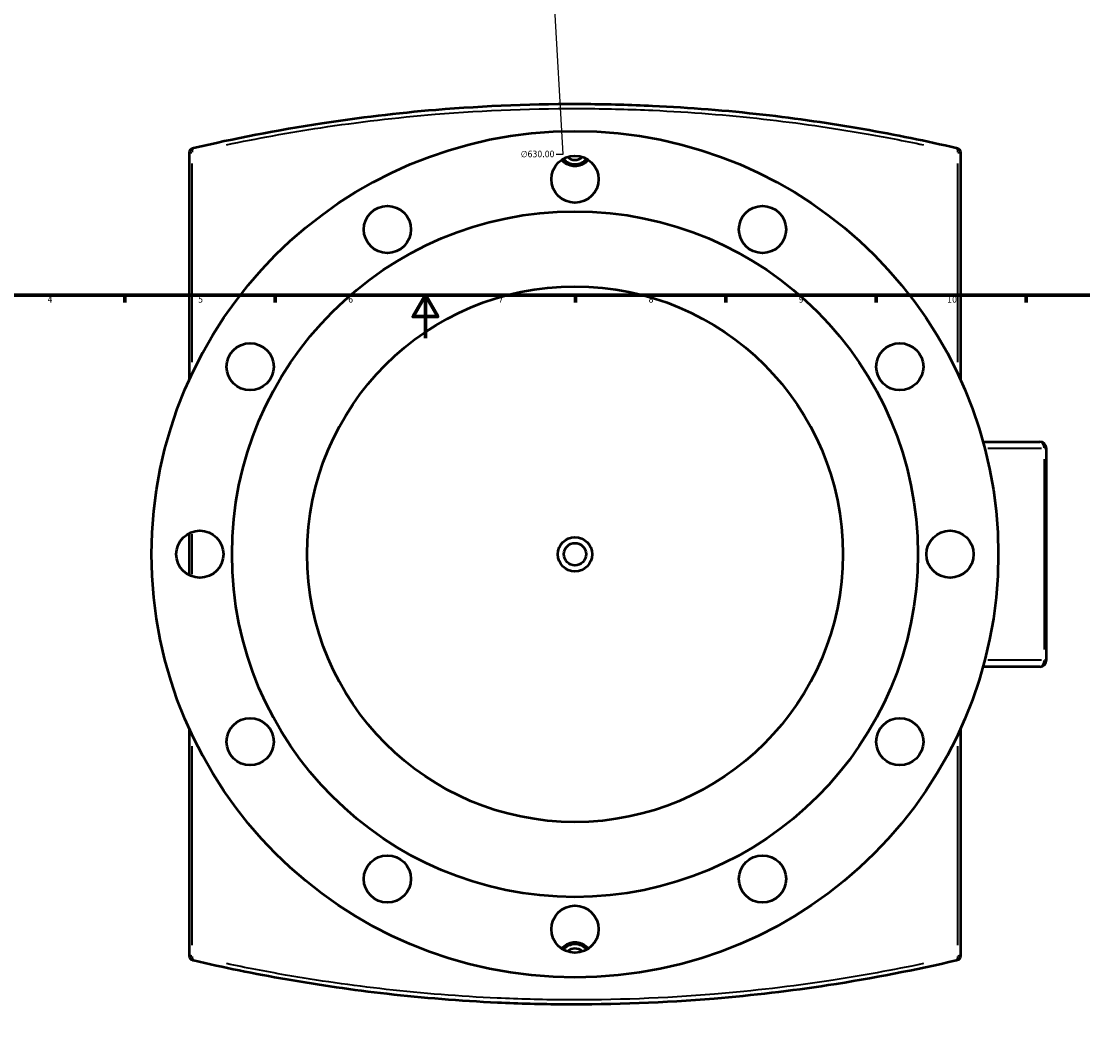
# Model space of a CAD drawing. Header units: millimetres. Extents: x -263 to 1430, y -327 to 1274.
# Tile 3 of 8: x 232 to 727, y -327 to 148. Entities that reach past the tile are written whole.
import ezdxf

# ---------------------------------------------------------------- set-up
doc = ezdxf.new("R2010")
doc.units = ezdxf.units.MM
for name, color, linetype, lineweight in [('Border (ANSI)', 7, 'Continuous', 70), ('Dimension (ANSI)', 7, 'Continuous', 25), ('Visible (ANSI)', 7, 'Continuous', 50), ('Visible Narrow (ANSI)', 7, 'Continuous', 35)]:
    doc.layers.add(name, color=color, linetype=linetype, lineweight=lineweight)
doc.styles.add('Note Text (ANSI)', font='tahoma.ttf')
doc.dimstyles.new('Default - mm (ANSI)', dxfattribs={"dimtxt": 3.048, "dimasz": 2.5, "dimexe": 3.175, "dimexo": 1.6002, "dimgap": 0.8, "dimtad": 0, "dimtoh": 1, "dimrnd": 1e-08, "dimzin": 4, "dimdsep": 46, "dimtxsty": 'Note Text (ANSI)', "dimcen": 0.09, "dimdle": 10, "dimclrd": 256, "dimclre": 256, "dimclrt": 256, "dimadec": 1, "dimazin": 1, "dimtfac": 1, "dimtofl": 0, "dimtmove": 0, "dimatfit": 3, "dimfxl": 1, "dimtolj": 1, "dimtzin": 4, "dimlwd": -1, "dimlwe": -1, "dimarcsym": 0})

# ---------------------------------------------------------------- blocks, each defined once
blk = doc.blocks.new('Borders Default Border')
at = {"layer": 'Border (ANSI)'}
for p, q in [((280.33, 20), (280.33, 16.55)), ((350.42, 20), (350.42, 16.55)), ((490.58, 20), (490.58, 16.55)), ((560.67, 20), (560.67, 16.55)), ((630.75, 20), (630.75, 16.55)), ((700.83, 20), (700.83, 16.55))]:
    blk.add_line(p, q, dxfattribs=at)
at = {"layer": 'Border (ANSI)', "flags": 128}
for points in [[(20, 20), (20, 574), (821, 574), (821, 20), (20, 20)], [(420.5, 0), (420.5, 20), (414.73, 10), (426.27, 10), (420.5, 20)]]:
    blk.add_lwpolyline(points, dxfattribs=at)
at = {"layer": 'Border (ANSI)', "attachment_point": 7, "style": 'Note Text (ANSI)'}
for s, insert, char_height in [('4', (244.23, 16.55), 3.05), ('5', (314.48, 16.49), 3.05), ('6', (384.49, 16.49), 3.05), ('7', (454.6, 16.55), 3.05), ('8', (524.63, 16.48), 3.05), ('9', (594.7, 16.49), 3.05), ('10', (663.96, 16.49), 3.048)]:
    blk.add_mtext(s, dxfattribs=dict(at, insert=insert, char_height=char_height))
blk = doc.blocks.new('*D6')
at = {"layer": 'Defpoints', "color": 0, "transparency": 16777216}
for p in [(472.57, 301.54), (508, -327.48)]:
    blk.add_point(p, dxfattribs=at)
at = {"layer": 'Dimension (ANSI)', "transparency": 16777216}
for p, q in [((484.72, 85.8), (472.71, 299.04)), ((481.5, 85.8), (484.72, 85.8))]:
    blk.add_line(p, q, dxfattribs=at)
blk.add_solid([(473.12, 299.06), (472.29, 299.02), (472.57, 301.54)], dxfattribs=at)
at = {"layer": 'Dimension (ANSI)', "transparency": 16777216, "insert": (465.02, 87.45), "char_height": 3.048, "attachment_point": 1, "style": 'Note Text (ANSI)'}
blk.add_mtext('\\A1;∅630.00', dxfattribs=at)

msp = doc.modelspace()

# ---------------------------------------------------------------- linework, layer by layer
at = {"layer": 'Visible (ANSI)'}
for p, q in [((310.281, 86.539), (310.281, -19.599)), ((670.281, -19.599), (670.281, 86.539)), ((680.676, -48.378), (707.131, -48.378)), ((710.281, -150.228), (710.281, -51.528)), ((310.281, -91.08), (310.281, -110.676)), ((707.131, -153.378), (680.676, -153.378)), ((310.281, -182.157), (310.281, -288.294)), ((670.281, -288.294), (670.281, -182.157))]:
    msp.add_line(p, q, dxfattribs=at)
for centre, radius in [((490.281, -100.878), 197.5), ((490.281, 74.122), 11), ((402.781, 50.677), 11), ((577.781, 50.677), 11), ((490.281, -100.878), 160), ((490.281, -100.878), 125), ((338.727, -13.378), 11), ((641.836, -13.378), 11), ((315.281, -100.878), 11), ((490.281, -100.878), 8), ((665.281, -100.878), 11), ((490.281, -100.878), 5.2), ((338.727, -188.378), 11), ((641.836, -188.378), 11), ((402.781, -252.432), 11), ((577.781, -252.432), 11), ((490.281, -275.878), 11)]:
    msp.add_circle(centre, radius, dxfattribs=at)
for centre, radius, start, end in [((312.281, 86.539), 2, 103.19265, 180), ((490.281, 88.122), 5, 225.58469, 314.41531), ((668.281, 86.539), 2, 0, 76.80735), ((490.281, 88.122), 7, 219.24613, 320.75387), ((707.131, -51.528), 3.15, 0, 90), ((707.131, -150.228), 3.15, 270, 0), ((490.281, -289.878), 7, 39.24613, 140.75387), ((490.281, -289.878), 5, 45.58469, 134.41531), ((312.281, -288.294), 2, 180, 256.80735), ((668.281, -288.294), 2, 283.19265, 0)]:
    msp.add_arc(centre, radius, start, end, dxfattribs=at)
for points, knots in [([(668.209, 88.61), (654.393, 91.838), (639.871, 94.833), (609.693, 100.102), (594.039, 102.376), (561.156, 106.088), (543.888, 107.478), (516.238, 108.758), (505.979, 109.032), (472.095, 109.267), (448.434, 108.345), (407.192, 104.909), (389.388, 102.78), (351.197, 96.947), (331.121, 92.995), (312.354, 88.61)], [0, 0, 0, 0, 5.0099957, 5.0099957, 10.0199914, 10.0199914, 15.2796433, 15.2796433, 18.3529326, 18.3529326, 25.4204227, 25.4204227, 30.9837117, 30.9837117, 37.7889864, 37.7889864, 37.7889864, 37.7889864]), ([(312.354, 88.61), (312.291, 88.595), (312.231, 88.581), (312.089, 88.548), (312.015, 88.53), (311.871, 88.497), (311.825, 88.486), (311.825, 88.486)], [0, 0, 0, 0, 0.02298305, 0.02298305, 0.05975594, 0.05975594, 0.11574192, 0.11574192, 0.11574192, 0.11574192]), ([(668.738, 88.486), (668.738, 88.486), (668.731, 88.487), (668.695, 88.496), (668.656, 88.505), (668.529, 88.535), (668.432, 88.557), (668.282, 88.592), (668.246, 88.601), (668.209, 88.61)], [0, 0, 0, 0, 0.02182722, 0.02182722, 0.05675076, 0.05675076, 0.10215137, 0.10215137, 0.11574192, 0.11574192, 0.11574192, 0.11574192]), ([(496.498, 83.197), (496.306, 82.955), (496.103, 82.726), (495.186, 81.811), (494.294, 81.202), (492.339, 80.394), (491.277, 80.195), (489.285, 80.195), (488.223, 80.394), (486.269, 81.202), (485.376, 81.811), (484.46, 82.726), (484.256, 82.955), (484.065, 83.197)], [2.8981239, 2.8981239, 2.8981239, 2.8981239, 2.9879064, 2.9879064, 3.286654, 3.286654, 3.5854017, 3.5854017, 3.8841493, 3.8841493, 4.1828969, 4.1828969, 4.2726795, 4.2726795, 4.2726795, 4.2726795]), ([(484.065, -284.953), (484.256, -284.71), (484.46, -284.482), (485.376, -283.567), (486.269, -282.957), (488.223, -282.149), (489.285, -281.95), (491.277, -281.95), (492.339, -282.149), (494.294, -282.957), (495.186, -283.567), (496.103, -284.482), (496.306, -284.71), (496.498, -284.953)], [2.8981239, 2.8981239, 2.8981239, 2.8981239, 2.9879064, 2.9879064, 3.286654, 3.286654, 3.5854017, 3.5854017, 3.8841493, 3.8841493, 4.1828969, 4.1828969, 4.2726795, 4.2726795, 4.2726795, 4.2726795]), ([(311.825, -290.241), (311.825, -290.241), (311.832, -290.243), (311.867, -290.251), (311.907, -290.26), (312.033, -290.29), (312.13, -290.313), (312.28, -290.348), (312.316, -290.356), (312.354, -290.365)], [0, 0, 0, 0, 0.02182722, 0.02182722, 0.05675076, 0.05675076, 0.10215137, 0.10215137, 0.11574192, 0.11574192, 0.11574192, 0.11574192]), ([(312.354, -290.365), (326.17, -293.594), (340.691, -296.588), (370.87, -301.858), (386.525, -304.131), (419.407, -307.843), (436.675, -309.234), (464.325, -310.513), (474.585, -310.788), (508.469, -311.023), (532.13, -310.1), (573.372, -306.664), (591.175, -304.536), (629.366, -298.702), (649.442, -294.75), (668.209, -290.365)], [0, 0, 0, 0, 5.0100445, 5.0100445, 10.020089, 10.020089, 15.2796732, 15.2796732, 18.3530206, 18.3530206, 25.4205544, 25.4205544, 30.9837972, 30.9837972, 37.7889864, 37.7889864, 37.7889864, 37.7889864]), ([(668.209, -290.365), (668.288, -290.347), (668.36, -290.33), (668.546, -290.286), (668.638, -290.265), (668.721, -290.245), (668.738, -290.241), (668.738, -290.241)], [0, 0, 0, 0, 0.02863264, 0.02863264, 0.08223835, 0.08223835, 0.11574192, 0.11574192, 0.11574192, 0.11574192])]:
    msp.add_open_spline(points, degree=3, knots=knots, dxfattribs=at)
at = {"layer": 'Visible Narrow (ANSI)'}
for p, q in [((311.727, -11.314), (311.727, 81.505)), ((668.836, 81.505), (668.836, -11.314)), ((707.893, -51.528), (682.956, -51.528)), ((710.278, -51.528), (709.319, -51.528)), ((709.221, -56.463), (709.221, -145.293)), ((311.727, -110.247), (311.727, -91.509)), ((682.956, -150.228), (707.893, -150.228)), ((709.319, -150.228), (710.278, -150.228)), ((311.727, -283.261), (311.727, -190.442)), ((668.836, -190.442), (668.836, -283.261))]:
    msp.add_line(p, q, dxfattribs=at)
for centre, major_axis, ratio, start_param, end_param in [((312.809, 86.662), (-0.455, 1.948), 0.5309191, 0.0723681, 1.374994), ((667.753, 86.662), (0.455, 1.948), 0.5309191, 4.9081913, 6.2108172), ((707.131, -51.528), (0, 3.15), 0.6634542, 4.7909288, 6.2046455), ((707.131, -150.228), (0, -3.15), 0.6634542, 0.0785398, 1.4922565), ((312.809, -288.418), (-0.455, -1.948), 0.5309191, 4.9081913, 6.2108172), ((667.753, -288.418), (0.455, -1.948), 0.5309191, 0.0723681, 1.374994)]:
    msp.add_ellipse(centre, major_axis=major_axis, ratio=ratio, start_param=start_param, end_param=end_param, dxfattribs=at)
for points, knots in [([(327.709, 90.199), (341.82, 93.168), (356.561, 95.867), (389.033, 100.797), (406.899, 102.919), (448.286, 106.347), (472.031, 107.267), (506.034, 107.032), (516.329, 106.759), (544.077, 105.482), (561.406, 104.096), (594.404, 100.393), (610.114, 98.125), (634.688, 93.86), (643.898, 92.084), (652.854, 90.199)], [-35.899537, -35.899537, -35.899537, -35.899537, -30.9837117, -30.9837117, -25.4204227, -25.4204227, -18.3529326, -18.3529326, -15.2796433, -15.2796433, -10.0199914, -10.0199914, -5.0099957, -5.0099957, -1.8894493, -1.8894493, -1.8894493, -1.8894493]), ([(310.285, 86.539), (310.309, 86.541), (310.433, 86.552), (310.802, 86.583), (311.004, 86.6), (311.354, 86.63), (311.473, 86.64), (311.598, 86.651)], [-0.10995483, -0.10995483, -0.10995483, -0.10995483, -0.05975594, -0.05975594, -0.02298305, -0.02298305, -0.0057871, -0.0057871, -0.0057871, -0.0057871]), ([(668.964, 86.651), (669.021, 86.646), (669.077, 86.641), (669.446, 86.61), (669.712, 86.587), (670.057, 86.558), (670.165, 86.548), (670.252, 86.541), (670.27, 86.539), (670.277, 86.539)], [-0.10995482, -0.10995482, -0.10995482, -0.10995482, -0.10215137, -0.10215137, -0.05675076, -0.05675076, -0.02182722, -0.02182722, -0.0057871, -0.0057871, -0.0057871, -0.0057871]), ([(311.598, -288.407), (311.541, -288.402), (311.486, -288.397), (311.116, -288.365), (310.85, -288.343), (310.506, -288.313), (310.398, -288.304), (310.31, -288.296), (310.293, -288.295), (310.285, -288.294)], [-0.10995482, -0.10995482, -0.10995482, -0.10995482, -0.10215137, -0.10215137, -0.05675076, -0.05675076, -0.02182722, -0.02182722, -0.0057871, -0.0057871, -0.0057871, -0.0057871]), ([(652.853, -291.954), (638.743, -294.923), (624.002, -297.622), (591.531, -302.552), (573.665, -304.675), (532.277, -308.102), (508.533, -309.022), (474.529, -308.788), (464.233, -308.514), (436.486, -307.238), (419.157, -305.851), (386.159, -302.149), (370.449, -299.881), (345.875, -295.616), (336.664, -293.84), (327.708, -291.955)], [-35.899537, -35.899537, -35.899537, -35.899537, -30.9837972, -30.9837972, -25.4205544, -25.4205544, -18.3530206, -18.3530206, -15.2796732, -15.2796732, -10.020089, -10.020089, -5.0100445, -5.0100445, -1.8894493, -1.8894493, -1.8894493, -1.8894493]), ([(670.277, -288.294), (670.264, -288.295), (670.221, -288.299), (670.008, -288.317), (669.758, -288.339), (669.286, -288.379), (669.131, -288.392), (668.964, -288.407)], [-0.10995482, -0.10995482, -0.10995482, -0.10995482, -0.08223835, -0.08223835, -0.02863264, -0.02863264, -0.0057871, -0.0057871, -0.0057871, -0.0057871])]:
    msp.add_open_spline(points, degree=3, knots=knots, dxfattribs=at)

# ---------------------------------------------------------------- block references
msp.add_blockref('Borders Default Border', (0, 0))

# ---------------------------------------------------------------- dimensions: what is measured, and where the dimension line sits
at = {"layer": 'Dimension (ANSI)'}
dim = msp.add_diameter_dim_2p(p1=(507.997, -327.481), p2=(472.565, 301.536), dimstyle='Default - mm (ANSI)', override={"dimtih": 1, "dimdec": 2, "dimlfac": 0.999977, "dimtp": 0, "dimtm": 0, "dimtdec": 2}, dxfattribs=at)
dim.commit()
dim.dimension.update_dxf_attribs({"geometry": '*D6', "text_midpoint": (472.856, 85.805), "dimtype": 163})

doc.saveas('drawing.dxf')
